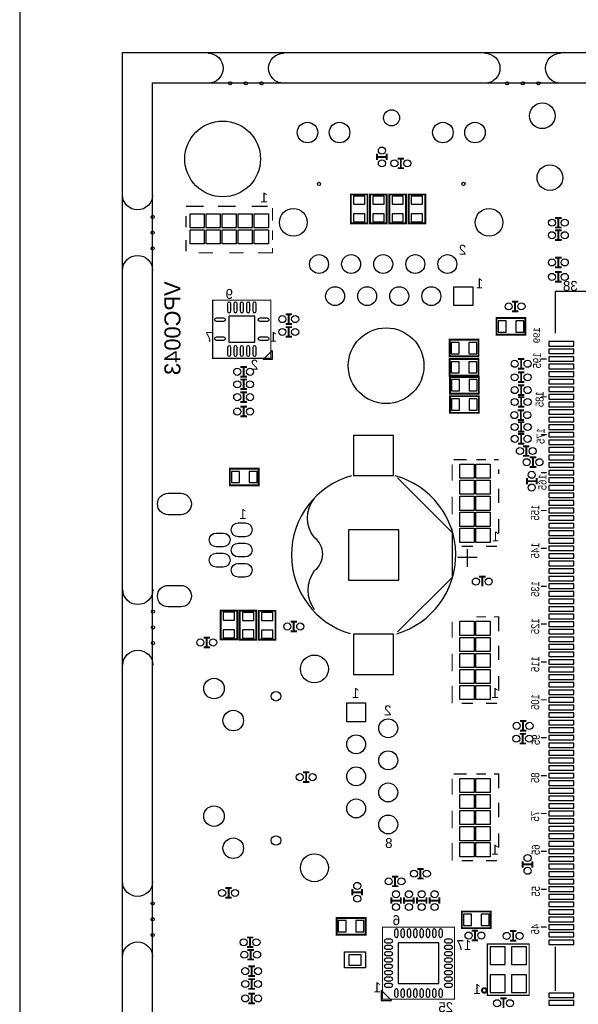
# Model space of a CAD drawing. Extents: x -11 to 131, y -42 to 220.
# Tile 4 of 8: x -11 to 34, y 32 to 110. Entities that reach past the tile are written whole.
import ezdxf
from ezdxf.enums import TextEntityAlignment as Align

# ---------------------------------------------------------------- set-up
doc = ezdxf.new("R2010")
doc.units = 0
for name, color, linetype in [('BOARD_GEOMETR_SILKSCREEN_BOTTO', 3, 'CONTINUOUS'), ('BOARD_GEOMETRY_OUTLINE', 4, 'CONTINUOUS'), ('PACKAGE_GEOMET_SILKSCREEN_BOTT', 5, 'CONTINUOUS'), ('PIN_BOTTOM', 6, 'CONTINUOUS')]:
    doc.layers.add(name, color=color, linetype=linetype)

msp = doc.modelspace()

# ---------------------------------------------------------------- linework, layer by layer
at = {"layer": 'BOARD_GEOMETR_SILKSCREEN_BOTTO', "const_width": 0.1016}
for points in [[(2.642108, 95.225108), (4.039108, 95.225108)], [(5.182108, 95.225108), (6.579108, 95.225108)], [(7.849108, 95.225108), (9.119108, 95.225108)], [(9.500108, 95.098108), (9.500108, 94.082108)], [(2.642108, 94.463108), (2.642108, 93.574108)], [(9.500108, 93.320108), (9.500108, 92.558108)], [(2.642108, 92.558108), (2.642108, 91.669108)], [(3.658108, 91.542108), (4.801108, 91.542108)], [(6.071108, 91.542108), (7.214108, 91.542108)], [(8.357108, 91.542108), (9.500108, 91.542108), (9.500108, 91.923108)], [(23.851108, 75.159108), (24.867108, 75.159108)], [(25.629108, 75.159108), (26.391108, 75.159108)], [(27.407108, 75.159108), (27.026108, 75.159108)], [(23.724108, 73.508108), (23.724108, 74.778108)], [(27.407108, 74.016108), (27.407108, 74.3966)], [(27.407108, 71.730108), (27.407108, 72.873108)], [(23.724108, 70.841108), (23.724108, 72.238108)], [(27.407108, 69.317108), (27.407108, 70.460108)], [(23.724108, 68.301108), (23.724108, 69.698108)], [(24.486108, 68.301108), (25.375108, 68.301108)], [(26.391108, 68.301108), (27.280108, 68.301108)], [(25.629108, 62.713108), (26.391108, 62.713108)], [(27.407108, 61.570108), (27.407108, 62.713108), (27.026108, 62.713108)], [(23.724108, 61.062108), (23.724108, 62.332108)], [(27.407108, 59.284108), (27.407108, 60.427108)], [(23.724108, 58.395108), (23.724108, 59.792108)], [(27.407108, 56.871108), (27.407108, 58.014108)], [(23.724108, 55.855108), (23.724108, 57.252108)], [(24.486108, 55.855108), (25.375108, 55.855108)], [(26.391108, 55.855108), (27.280108, 55.855108)], [(23.724108, 48.616108), (23.724108, 49.886108)], [(23.851108, 50.267108), (24.867108, 50.267108)], [(25.629108, 50.267108), (26.391108, 50.267108)], [(27.407108, 49.124108), (27.407108, 50.267108), (27.026108, 50.267108)], [(27.407108, 46.838108), (27.407108, 47.981108)], [(23.724108, 45.949108), (23.724108, 47.346108)], [(27.407108, 44.425108), (27.407108, 45.568108)], [(23.724108, 43.409108), (23.724108, 44.806108)], [(24.486108, 43.409108), (25.375108, 43.409108)], [(26.391108, 43.409108), (27.280108, 43.409108)]]:
    msp.add_lwpolyline(points, dxfattribs=at)
at = {"layer": 'BOARD_GEOMETRY_OUTLINE'}
for points in [[(5.9944, 112.754664), (-2.3876, 112.754664), (-2.3876, 220.1418), (-10.5156, 220.1418), (-10.5156, 0.1778), (-2.37998, 0.1778), (-2.37998, 107.4166), (122.428, 107.4166), (122.387614, -0.0254), (130.515614, -0.0254), (130.515614, 220.160088), (122.387614, 220.160088), (122.428, 112.754664)], [(0, 0), (0, 105.000044), (120.000014, 105.000044), (120.000014, 0)]]:
    msp.add_lwpolyline(points, close=True, dxfattribs=at)
for points in [[(4.3942, 107.35818, -1), (4.3942, 104.97058)], [(10.3886, 104.97058, -1), (10.3886, 107.35818)], [(26.3144, 107.35818, -1), (26.3144, 104.97058)], [(32.3088, 104.97058, -1), (32.3088, 107.35818)], [(0.00762, 96.139, -1), (-2.37998, 96.139)], [(-2.37998, 90.1446, -1), (0.00762, 90.1446)], [(0.03302, 64.8716, -1), (-2.35458, 64.8716)], [(-2.35458, 58.8772, -1), (0.03302, 58.8772)], [(0.00762, 41.7576, -1), (-2.37998, 41.7576)], [(-2.37998, 35.7632, -1), (0.00762, 35.7632)]]:
    msp.add_lwpolyline(points, format="xyb", dxfattribs=at)
at = {"layer": 'PACKAGE_GEOMET_SILKSCREEN_BOTT'}
for points, const_width in [([(17.78, 98.8822), (17.78, 99.3902)], 0.1524), ([(18.542, 99.1362), (17.78, 99.1362)], 0.1524), ([(18.542, 98.8822), (18.542, 99.3902)], 0.1524), ([(19.4056, 99.0092), (19.9136, 99.0092)], 0.1524), ([(19.6596, 98.2472), (19.6596, 99.0092)], 0.1524), ([(19.4056, 98.2472), (19.9136, 98.2472)], 0.1524), ([(32.385, 94.3102), (31.877, 94.3102)], 0.1524), ([(32.131, 94.3102), (32.131, 93.5482)], 0.1524), ([(32.385, 93.5482), (31.877, 93.5482)], 0.1524), ([(31.877, 93.3196), (32.385, 93.3196)], 0.1524), ([(32.131, 92.5576), (32.131, 93.3196)], 0.1524), ([(31.877, 92.5576), (32.385, 92.5576)], 0.1524), ([(32.384492, 91.161108), (31.876492, 91.161108)], 0.1524), ([(32.384492, 90.399108), (31.876492, 90.399108)], 0.1524), ([(32.130492, 91.161108), (32.130492, 90.399108)], 0.1524), ([(32.384492, 90.018108), (31.876492, 90.018108)], 0.1524), ([(32.130492, 90.018108), (32.130492, 89.256108)], 0.1524), ([(32.384492, 89.256108), (31.876492, 89.256108)], 0.1524), ([(9.36879, 86.393782), (9.36879, 83.19389), (4.76885, 83.19389), (4.76885, 87.79383), (9.36879, 87.79383), (9.36879, 86.243922)], 0.100076), ([(28.956, 87.6808), (28.448, 87.6808)], 0.1524), ([(28.702, 87.6808), (28.702, 86.9188)], 0.1524), ([(11.039348, 86.672928), (10.531348, 86.672928)], 0.1524), ([(10.785348, 86.672928), (10.785348, 85.910928)], 0.1524), ([(28.956, 86.9188), (28.448, 86.9188)], 0.1524), ([(11.039348, 85.910928), (10.531348, 85.910928)], 0.1524), ([(11.039348, 85.656928), (10.531348, 85.656928)], 0.1524), ([(10.785348, 85.656928), (10.785348, 84.894928)], 0.1524), ([(11.039348, 84.894928), (10.531348, 84.894928)], 0.1524), ([(28.9306, 83.1342), (29.4386, 83.1342)], 0.1524), ([(29.1846, 82.3722), (29.1846, 83.1342)], 0.1524), ([(30.76448, 83.135216), (31.214568, 83.135216)], 0.100076), ([(7.4676, 82.4992), (6.9596, 82.4992)], 0.1524), ([(7.2136, 82.4992), (7.2136, 81.7372)], 0.1524), ([(28.9306, 82.3722), (29.4386, 82.3722)], 0.1524), ([(28.9306, 82.0674), (29.4386, 82.0674)], 0.1524), ([(29.1846, 81.3054), (29.1846, 82.0674)], 0.1524), ([(7.4676, 81.7372), (6.9596, 81.7372)], 0.1524), ([(7.468108, 81.509108), (6.960108, 81.509108)], 0.1524), ([(7.214108, 81.509108), (7.214108, 80.747108)], 0.1524), ([(28.9306, 81.3054), (29.4386, 81.3054)], 0.1524), ([(28.9306, 81.0514), (29.4386, 81.0514)], 0.1524), ([(29.1846, 80.2894), (29.1846, 81.0514)], 0.1524), ([(7.468108, 80.747108), (6.960108, 80.747108)], 0.1524), ([(7.468108, 80.493108), (6.960108, 80.493108)], 0.1524), ([(7.214108, 80.493108), (7.214108, 79.731108)], 0.1524), ([(28.9306, 80.2894), (29.4386, 80.2894)], 0.1524), ([(7.468108, 79.731108), (6.960108, 79.731108)], 0.1524), ([(28.9306, 80.1116), (29.4386, 80.1116)], 0.1524), ([(29.1846, 79.3496), (29.1846, 80.1116)], 0.1524), ([(30.76448, 80.135222), (31.214568, 80.135222)], 0.100076), ([(7.468108, 79.350108), (6.960108, 79.350108)], 0.1524), ([(7.214108, 79.350108), (7.214108, 78.588108)], 0.1524), ([(28.9052, 79.0702), (29.4132, 79.0702)], 0.1524), ([(28.9306, 79.3496), (29.4386, 79.3496)], 0.1524), ([(29.1592, 78.3082), (29.1592, 79.0702)], 0.1524), ([(7.468108, 78.588108), (6.960108, 78.588108)], 0.1524), ([(28.9052, 78.3082), (29.4132, 78.3082)], 0.1524), ([(28.9306, 78.1304), (29.4386, 78.1304)], 0.1524), ([(29.1846, 77.3684), (29.1846, 78.1304)], 0.1524), ([(28.9306, 77.3684), (29.4386, 77.3684)], 0.1524), ([(28.931108, 77.191108), (29.439108, 77.191108)], 0.1524), ([(29.185108, 76.429108), (29.185108, 77.191108)], 0.1524), ([(28.931108, 76.429108), (29.439108, 76.429108)], 0.1524), ([(30.76448, 77.135228), (31.214568, 77.135228)], 0.100076), ([(29.337, 76.2254), (29.845, 76.2254)], 0.1524), ([(29.591, 75.4634), (29.591, 76.2254)], 0.1524), ([(29.337, 75.4634), (29.845, 75.4634)], 0.1524), ([(29.8704, 75.3364), (30.3784, 75.3364)], 0.1524), ([(30.1244, 74.5744), (30.1244, 75.3364)], 0.1524), ([(29.8704, 74.5744), (30.3784, 74.5744)], 0.1524), ([(30.76448, 74.135234), (31.214568, 74.135234)], 0.100076), ([(29.6418, 73.2028), (29.6418, 73.7108)], 0.1524), ([(30.4038, 73.4568), (29.6418, 73.4568)], 0.1524), ([(30.4038, 73.2028), (30.4038, 73.7108)], 0.1524), ([(30.76448, 71.13524), (31.214568, 71.13524)], 0.100076), ([(30.76448, 68.135246), (31.214568, 68.135246)], 0.100076), ([(26.3652, 65.8876), (25.8572, 65.8876)], 0.1524), ([(26.1112, 65.8876), (26.1112, 65.1256)], 0.1524), ([(30.76448, 65.135252), (31.214568, 65.135252)], 0.100076), ([(10.92962, 62.32652), (11.43762, 62.32652)], 0.1524), ([(11.18362, 61.56452), (11.18362, 62.32652)], 0.1524), ([(10.92962, 61.56452), (11.43762, 61.56452)], 0.1524), ([(30.76448, 62.135258), (31.214568, 62.135258)], 0.100076), ([(4.5466, 61.0616), (4.0386, 61.0616)], 0.1524), ([(4.2926, 61.0616), (4.2926, 60.2996)], 0.1524), ([(4.5466, 60.2996), (4.0386, 60.2996)], 0.1524), ([(30.76448, 59.135264), (31.214568, 59.135264)], 0.100076), ([(30.76448, 56.13527), (31.214568, 56.13527)], 0.100076), ([(29.083, 54.4576), (29.591, 54.4576)], 0.1524), ([(29.337, 53.6956), (29.337, 54.4576)], 0.1524), ([(29.058108, 53.442108), (29.566108, 53.442108)], 0.1524), ([(29.083, 53.6956), (29.591, 53.6956)], 0.1524), ([(29.312108, 52.680108), (29.312108, 53.442108)], 0.1524), ([(30.76448, 53.135276), (31.214568, 53.135276)], 0.100076), ([(29.058108, 52.680108), (29.566108, 52.680108)], 0.1524), ([(11.9126, 50.3936), (12.4206, 50.3936)], 0.1524), ([(12.1666, 49.6316), (12.1666, 50.3936)], 0.1524), ([(30.76448, 50.135282), (31.214568, 50.135282)], 0.100076), ([(11.9126, 49.6316), (12.4206, 49.6316)], 0.1524), ([(30.76448, 47.135288), (31.214568, 47.135288)], 0.100076), ([(30.76448, 44.13504), (31.214568, 44.13504)], 0.100076), ([(29.3116, 42.8498), (29.3116, 43.3578)], 0.1524), ([(30.0736, 43.1038), (29.3116, 43.1038)], 0.1524), ([(30.0736, 42.8498), (30.0736, 43.3578)], 0.1524), ([(19.4564, 42.1386), (18.9484, 42.1386)], 0.1524), ([(19.2024, 42.1386), (19.2024, 41.3766)], 0.1524), ([(21.463, 42.7482), (20.955, 42.7482)], 0.1524), ([(21.209, 42.7482), (21.209, 41.9862)], 0.1524), ([(19.4564, 41.3766), (18.9484, 41.3766)], 0.1524), ([(21.463, 41.9862), (20.955, 41.9862)], 0.1524), ([(6.2738, 41.2242), (5.7658, 41.2242)], 0.1524), ([(6.0198, 41.2242), (6.0198, 40.4622)], 0.1524), ([(15.8242, 41.148), (15.8242, 40.64)], 0.1524), ([(15.8242, 40.894), (16.5862, 40.894)], 0.1524), ([(16.5862, 41.148), (16.5862, 40.64)], 0.1524), ([(18.898108, 40.488108), (18.898108, 39.980108)], 0.1524), ([(19.660108, 40.488108), (19.660108, 39.980108)], 0.1524), ([(19.914108, 40.488108), (19.914108, 39.980108)], 0.1524), ([(20.676108, 40.488108), (20.676108, 39.980108)], 0.1524), ([(20.930108, 40.488108), (20.930108, 39.980108)], 0.1524), ([(21.692108, 40.488108), (21.692108, 39.980108)], 0.1524), ([(21.946108, 40.488108), (21.946108, 39.980108)], 0.1524), ([(22.708108, 40.488108), (22.708108, 39.980108)], 0.1524), ([(30.76448, 41.135046), (31.214568, 41.135046)], 0.100076), ([(6.2738, 40.4622), (5.7658, 40.4622)], 0.1524), ([(18.898108, 40.234108), (19.660108, 40.234108)], 0.1524), ([(19.914108, 40.234108), (20.676108, 40.234108)], 0.1524), ([(20.930108, 40.234108), (21.692108, 40.234108)], 0.1524), ([(21.946108, 40.234108), (22.708108, 40.234108)], 0.1524), ([(20.257008, 32.431228), (23.906988, 32.431228), (23.906988, 38.131242), (18.206974, 38.131242), (18.206974, 32.431228), (20.657058, 32.431228)], 0.100076), ([(25.273, 37.846), (25.781, 37.846)], 0.1524), ([(25.527, 37.084), (25.527, 37.846)], 0.1524), ([(28.804108, 37.821108), (28.296108, 37.821108)], 0.1524), ([(28.550108, 37.821108), (28.550108, 37.059108)], 0.1524), ([(30.76448, 38.135052), (31.214568, 38.135052)], 0.100076), ([(7.976108, 37.313108), (7.468108, 37.313108)], 0.1524), ([(7.722108, 37.313108), (7.722108, 36.551108)], 0.1524), ([(25.273, 37.084), (25.781, 37.084)], 0.1524), ([(29.820108, 33.376108), (29.820108, 36.805108), (26.518108, 36.805108), (26.518108, 32.741108), (29.820108, 32.741108), (29.820108, 33.630108)], 0.1016), ([(28.804108, 37.059108), (28.296108, 37.059108)], 0.1524), ([(7.976108, 36.551108), (7.468108, 36.551108)], 0.1524), ([(7.519416, 36.330382), (8.027416, 36.330382)], 0.1524), ([(7.773416, 35.568382), (7.773416, 36.330382)], 0.1524), ([(7.519416, 35.568382), (8.027416, 35.568382)], 0.1524), ([(7.595108, 35.027108), (8.103108, 35.027108)], 0.1524), ([(7.849108, 34.265108), (7.849108, 35.027108)], 0.1524), ([(7.595108, 34.265108), (8.103108, 34.265108)], 0.1524), ([(8.103108, 34.011108), (7.595108, 34.011108)], 0.1524), ([(7.849108, 34.011108), (7.849108, 33.249108)], 0.1524), ([(8.103108, 33.249108), (7.595108, 33.249108)], 0.1524), ([(8.103108, 32.868108), (7.595108, 32.868108)], 0.1524), ([(7.849108, 32.868108), (7.849108, 32.106108)], 0.1524), ([(8.103108, 32.106108), (7.595108, 32.106108)], 0.1524), ([(27.534108, 32.487108), (28.042108, 32.487108)], 0.1524), ([(27.788108, 31.725108), (27.788108, 32.487108)], 0.1524)]:
    msp.add_lwpolyline(points, dxfattribs=dict(at, const_width=const_width))
at = {"layer": 'PACKAGE_GEOMET_SILKSCREEN_BOTT', "const_width": 0.1524}
for points in [[(15.697708, 96.164908), (15.697708, 93.878908), (17.018508, 93.878908), (17.018508, 96.164908)], [(17.221708, 96.164908), (17.221708, 93.878908), (18.542508, 93.878908), (18.542508, 96.164908)], [(18.745708, 96.164908), (18.745708, 93.878908), (20.066508, 93.878908), (20.066508, 96.164908)], [(20.269708, 96.164908), (20.269708, 93.878908), (21.590508, 93.878908), (21.590508, 96.164908)], [(29.517848, 86.375748), (27.231848, 86.375748), (27.231848, 85.054948), (29.517848, 85.054948)], [(23.519892, 83.337908), (25.805892, 83.337908), (25.805892, 84.658708), (23.519892, 84.658708)], [(23.519892, 81.813908), (25.805892, 81.813908), (25.805892, 83.134708), (23.519892, 83.134708)], [(23.545292, 80.391508), (25.831292, 80.391508), (25.831292, 81.712308), (23.545292, 81.712308)], [(23.545292, 78.867508), (25.831292, 78.867508), (25.831292, 80.188308), (23.545292, 80.188308)], [(8.4074, 74.4474), (6.1214, 74.4474), (6.1214, 73.1266), (8.4074, 73.1266)], [(6.71068, 60.9219), (6.71068, 63.2079), (5.38988, 63.2079), (5.38988, 60.9219)], [(6.90626, 63.19266), (6.90626, 60.90666), (8.22706, 60.90666), (8.22706, 63.19266)], [(9.73582, 60.89904), (9.73582, 63.18504), (8.41502, 63.18504), (8.41502, 60.89904)], [(26.772108, 39.370508), (24.486108, 39.370508), (24.486108, 38.049708), (26.772108, 38.049708)], [(16.866108, 38.862508), (14.580108, 38.862508), (14.580108, 37.541708), (16.866108, 37.541708)]]:
    msp.add_lwpolyline(points, close=True, dxfattribs=at)
at = {"layer": 'PACKAGE_GEOMET_SILKSCREEN_BOTT'}
for points in [[(57.064402, 85.18525), (57.064402, 88.485218), (31.864554, 88.485218), (31.864554, 85.18525)], [(19.4056, 73.7108), (23.7236, 69.3928), (23.7236, 65.8368), (19.4056, 61.5188)], [(24.9428, 66.675), (24.9428, 68.072)], [(24.1808, 67.437), (25.7048, 67.437)], [(31.864554, 36.585144), (31.864554, 33.085024)]]:
    msp.add_lwpolyline(points, dxfattribs=at)
for points in [[(9.468866, 83.793838), (9.468866, 83.093814), (8.768842, 83.093814)], [(16.866108, 34.900108), (15.189708, 34.900108), (15.189708, 36.170108), (16.866108, 36.170108)], [(18.107152, 33.131252), (18.107152, 32.331152), (18.906998, 32.331152)]]:
    msp.add_lwpolyline(points, close=True, dxfattribs=at)
for points in [[(15.765272, 73.881488, 0.337137), (10.9982, 67.6148)], [(19.337782, 61.377322, 0.755608), (19.2151, 73.887076)], [(12.8016, 69.0118, -0.3554), (12.8016, 72.0598)], [(12.8016, 69.0118, -0.484221), (12.8016, 66.3448)], [(10.9982, 67.6148, 0.331682), (15.642844, 61.383418)], [(12.8016, 66.3448, 0.333333), (12.8016, 63.2968)]]:
    msp.add_lwpolyline(points, format="xyb", dxfattribs=at)
at = {"layer": 'PACKAGE_GEOMET_SILKSCREEN_BOTT', "const_width": 0.1524}
msp.add_lwpolyline([(26.443686, 33.122108, 1), (26.08453, 33.122108, 1)], format="xyb", close=True, dxfattribs=at)
at = {"layer": 'PIN_BOTTOM'}
for points in [[(16.802608, 96.037908), (15.913608, 96.037908), (15.913608, 95.402908), (16.802608, 95.402908)], [(18.326608, 96.037908), (17.437608, 96.037908), (17.437608, 95.402908), (18.326608, 95.402908)], [(19.850608, 96.037908), (18.961608, 96.037908), (18.961608, 95.402908), (19.850608, 95.402908)], [(21.374608, 96.037908), (20.485608, 96.037908), (20.485608, 95.402908), (21.374608, 95.402908)], [(4.089908, 94.640908), (4.089908, 93.523308), (2.972308, 93.523308), (2.972308, 94.640908)], [(5.359908, 94.640908), (5.359908, 93.523308), (4.242308, 93.523308), (4.242308, 94.640908)], [(6.629908, 94.640908), (6.629908, 93.523308), (5.512308, 93.523308), (5.512308, 94.640908)], [(7.899908, 94.640908), (7.899908, 93.523308), (6.782308, 93.523308), (6.782308, 94.640908)], [(9.169908, 94.640908), (9.169908, 93.523308), (8.052308, 93.523308), (8.052308, 94.640908)], [(16.802608, 94.640908), (15.913608, 94.640908), (15.913608, 94.005908), (16.802608, 94.005908)], [(18.326608, 94.640908), (17.437608, 94.640908), (17.437608, 94.005908), (18.326608, 94.005908)], [(19.850608, 94.640908), (18.961608, 94.640908), (18.961608, 94.005908), (19.850608, 94.005908)], [(21.374608, 94.640908), (20.485608, 94.640908), (20.485608, 94.005908), (21.374608, 94.005908)], [(4.089908, 93.370908), (4.089908, 92.253308), (2.972308, 92.253308), (2.972308, 93.370908)], [(5.359908, 93.370908), (5.359908, 92.253308), (4.242308, 92.253308), (4.242308, 93.370908)], [(6.629908, 93.370908), (6.629908, 92.253308), (5.512308, 92.253308), (5.512308, 93.370908)], [(7.899908, 93.370908), (7.899908, 92.253308), (6.782308, 92.253308), (6.782308, 93.370908)], [(9.169908, 93.370908), (9.169908, 92.253308), (8.052308, 92.253308), (8.052308, 93.370908)], [(25.362408, 88.862408), (25.362408, 87.363808), (23.863808, 87.363808), (23.863808, 88.862408)], [(8.09752, 84.46516), (8.09752, 86.52256), (6.04012, 86.52256), (6.04012, 84.46516)], [(27.993848, 85.270848), (27.993848, 86.159848), (27.358848, 86.159848), (27.358848, 85.270848)], [(29.390848, 85.270848), (29.390848, 86.159848), (28.755848, 86.159848), (28.755848, 85.270848)], [(23.646892, 84.442808), (23.646892, 83.553808), (24.281892, 83.553808), (24.281892, 84.442808)], [(25.043892, 84.442808), (25.043892, 83.553808), (25.678892, 83.553808), (25.678892, 84.442808)], [(33.355026, 84.512912), (31.373826, 84.512912), (31.373826, 84.157312), (33.355026, 84.157312)], [(33.355026, 83.912964), (31.373826, 83.912964), (31.373826, 83.557364), (33.355026, 83.557364)], [(23.646892, 82.918808), (23.646892, 82.029808), (24.281892, 82.029808), (24.281892, 82.918808)], [(25.043892, 82.918808), (25.043892, 82.029808), (25.678892, 82.029808), (25.678892, 82.918808)], [(33.355026, 83.313016), (31.373826, 83.313016), (31.373826, 82.957416), (33.355026, 82.957416)], [(33.355026, 82.713068), (31.373826, 82.713068), (31.373826, 82.357468), (33.355026, 82.357468)], [(33.355026, 82.112866), (31.373826, 82.112866), (31.373826, 81.757266), (33.355026, 81.757266)], [(23.672292, 81.496408), (23.672292, 80.607408), (24.307292, 80.607408), (24.307292, 81.496408)], [(25.069292, 81.496408), (25.069292, 80.607408), (25.704292, 80.607408), (25.704292, 81.496408)], [(33.355026, 81.512918), (31.373826, 81.512918), (31.373826, 81.157318), (33.355026, 81.157318)], [(33.355026, 80.91297), (31.373826, 80.91297), (31.373826, 80.55737), (33.355026, 80.55737)], [(23.672292, 79.972408), (23.672292, 79.083408), (24.307292, 79.083408), (24.307292, 79.972408)], [(25.069292, 79.972408), (25.069292, 79.083408), (25.704292, 79.083408), (25.704292, 79.972408)], [(33.355026, 80.313022), (31.373826, 80.313022), (31.373826, 79.957422), (33.355026, 79.957422)], [(33.355026, 79.713074), (31.373826, 79.713074), (31.373826, 79.357474), (33.355026, 79.357474)], [(33.355026, 79.112872), (31.373826, 79.112872), (31.373826, 78.757272), (33.355026, 78.757272)], [(33.355026, 78.512924), (31.373826, 78.512924), (31.373826, 78.157324), (33.355026, 78.157324)], [(33.355026, 77.912976), (31.373826, 77.912976), (31.373826, 77.557376), (33.355026, 77.557376)], [(33.355026, 77.313028), (31.373826, 77.313028), (31.373826, 76.957428), (33.355026, 76.957428)], [(19.0881, 77.0763), (15.9131, 77.0763), (15.9131, 73.9013), (19.0881, 73.9013)], [(33.355026, 76.71308), (31.373826, 76.71308), (31.373826, 76.35748), (33.355026, 76.35748)], [(33.355026, 76.112878), (31.373826, 76.112878), (31.373826, 75.757278), (33.355026, 75.757278)], [(33.355026, 75.51293), (31.373826, 75.51293), (31.373826, 75.15733), (33.355026, 75.15733)], [(33.355026, 74.912982), (31.373826, 74.912982), (31.373826, 74.557382), (33.355026, 74.557382)], [(6.8834, 73.3425), (6.8834, 74.2315), (6.2484, 74.2315), (6.2484, 73.3425)], [(8.2804, 73.3425), (8.2804, 74.2315), (7.6454, 74.2315), (7.6454, 73.3425)], [(25.456388, 73.684384), (24.338788, 73.684384), (24.338788, 74.801984), (25.456388, 74.801984)], [(26.726388, 73.684384), (25.608788, 73.684384), (25.608788, 74.801984), (26.726388, 74.801984)], [(33.355026, 74.313034), (31.373826, 74.313034), (31.373826, 73.957434), (33.355026, 73.957434)], [(25.456388, 72.414384), (24.338788, 72.414384), (24.338788, 73.531984), (25.456388, 73.531984)], [(26.726388, 72.414384), (25.608788, 72.414384), (25.608788, 73.531984), (26.726388, 73.531984)], [(33.355026, 73.713086), (31.373826, 73.713086), (31.373826, 73.357486), (33.355026, 73.357486)], [(33.355026, 73.112884), (31.373826, 73.112884), (31.373826, 72.757284), (33.355026, 72.757284)], [(25.456388, 71.144384), (24.338788, 71.144384), (24.338788, 72.261984), (25.456388, 72.261984)], [(26.726388, 71.144384), (25.608788, 71.144384), (25.608788, 72.261984), (26.726388, 72.261984)], [(33.355026, 72.512936), (31.373826, 72.512936), (31.373826, 72.157336), (33.355026, 72.157336)], [(33.355026, 71.912988), (31.373826, 71.912988), (31.373826, 71.557388), (33.355026, 71.557388)], [(25.456388, 69.874384), (24.338788, 69.874384), (24.338788, 70.991984), (25.456388, 70.991984)], [(26.726388, 69.874384), (25.608788, 69.874384), (25.608788, 70.991984), (26.726388, 70.991984)], [(33.355026, 71.31304), (31.373826, 71.31304), (31.373826, 70.95744), (33.355026, 70.95744)], [(33.355026, 70.713092), (31.373826, 70.713092), (31.373826, 70.357492), (33.355026, 70.357492)], [(19.4945, 69.6087), (15.5067, 69.6087), (15.5067, 65.6209), (19.4945, 65.6209)], [(25.456388, 68.604384), (24.338788, 68.604384), (24.338788, 69.721984), (25.456388, 69.721984)], [(26.726388, 68.604384), (25.608788, 68.604384), (25.608788, 69.721984), (26.726388, 69.721984)], [(33.355026, 70.11289), (31.373826, 70.11289), (31.373826, 69.75729), (33.355026, 69.75729)], [(33.355026, 69.512942), (31.373826, 69.512942), (31.373826, 69.157342), (33.355026, 69.157342)], [(33.355026, 68.912994), (31.373826, 68.912994), (31.373826, 68.557394), (33.355026, 68.557394)], [(33.355026, 68.313046), (31.373826, 68.313046), (31.373826, 67.957446), (33.355026, 67.957446)], [(33.355026, 67.713098), (31.373826, 67.713098), (31.373826, 67.357498), (33.355026, 67.357498)], [(33.355026, 67.112896), (31.373826, 67.112896), (31.373826, 66.757296), (33.355026, 66.757296)], [(33.355026, 66.512948), (31.373826, 66.512948), (31.373826, 66.157348), (33.355026, 66.157348)], [(33.355026, 65.913), (31.373826, 65.913), (31.373826, 65.5574), (33.355026, 65.5574)], [(33.355026, 65.313052), (31.373826, 65.313052), (31.373826, 64.957452), (33.355026, 64.957452)], [(33.355026, 64.71285), (31.373826, 64.71285), (31.373826, 64.35725), (33.355026, 64.35725)], [(33.355026, 64.112902), (31.373826, 64.112902), (31.373826, 63.757302), (33.355026, 63.757302)], [(33.355026, 63.512954), (31.373826, 63.512954), (31.373826, 63.157354), (33.355026, 63.157354)], [(5.60578, 62.4459), (6.49478, 62.4459), (6.49478, 63.0809), (5.60578, 63.0809)], [(8.01116, 63.06566), (7.12216, 63.06566), (7.12216, 62.43066), (8.01116, 62.43066)], [(8.63092, 62.42304), (9.51992, 62.42304), (9.51992, 63.05804), (8.63092, 63.05804)], [(33.355026, 62.913006), (31.373826, 62.913006), (31.373826, 62.557406), (33.355026, 62.557406)], [(5.60578, 61.0489), (6.49478, 61.0489), (6.49478, 61.6839), (5.60578, 61.6839)], [(8.01116, 61.66866), (7.12216, 61.66866), (7.12216, 61.03366), (8.01116, 61.03366)], [(8.63092, 61.02604), (9.51992, 61.02604), (9.51992, 61.66104), (8.63092, 61.66104)], [(25.456388, 61.238384), (24.338788, 61.238384), (24.338788, 62.355984), (25.456388, 62.355984)], [(26.726388, 61.238384), (25.608788, 61.238384), (25.608788, 62.355984), (26.726388, 62.355984)], [(33.355026, 62.313058), (31.373826, 62.313058), (31.373826, 61.957458), (33.355026, 61.957458)], [(33.355026, 61.712856), (31.373826, 61.712856), (31.373826, 61.357256), (33.355026, 61.357256)], [(19.0881, 61.3283), (15.9131, 61.3283), (15.9131, 58.1533), (19.0881, 58.1533)], [(25.456388, 59.968384), (24.338788, 59.968384), (24.338788, 61.085984), (25.456388, 61.085984)], [(26.726388, 59.968384), (25.608788, 59.968384), (25.608788, 61.085984), (26.726388, 61.085984)], [(33.355026, 61.112908), (31.373826, 61.112908), (31.373826, 60.757308), (33.355026, 60.757308)], [(33.355026, 60.51296), (31.373826, 60.51296), (31.373826, 60.15736), (33.355026, 60.15736)], [(25.456388, 58.698384), (24.338788, 58.698384), (24.338788, 59.815984), (25.456388, 59.815984)], [(26.726388, 58.698384), (25.608788, 58.698384), (25.608788, 59.815984), (26.726388, 59.815984)], [(33.355026, 59.913012), (31.373826, 59.913012), (31.373826, 59.557412), (33.355026, 59.557412)], [(33.355026, 59.313064), (31.373826, 59.313064), (31.373826, 58.957464), (33.355026, 58.957464)], [(25.456388, 57.428384), (24.338788, 57.428384), (24.338788, 58.545984), (25.456388, 58.545984)], [(26.726388, 57.428384), (25.608788, 57.428384), (25.608788, 58.545984), (26.726388, 58.545984)], [(33.355026, 58.712862), (31.373826, 58.712862), (31.373826, 58.357262), (33.355026, 58.357262)], [(33.355026, 58.112914), (31.373826, 58.112914), (31.373826, 57.757314), (33.355026, 57.757314)], [(25.456388, 56.158384), (24.338788, 56.158384), (24.338788, 57.275984), (25.456388, 57.275984)], [(26.726388, 56.158384), (25.608788, 56.158384), (25.608788, 57.275984), (26.726388, 57.275984)], [(33.355026, 57.512966), (31.373826, 57.512966), (31.373826, 57.157366), (33.355026, 57.157366)], [(33.355026, 56.913018), (31.373826, 56.913018), (31.373826, 56.557418), (33.355026, 56.557418)], [(33.355026, 56.31307), (31.373826, 56.31307), (31.373826, 55.95747), (33.355026, 55.95747)], [(16.869918, 54.405276), (15.371318, 54.405276), (15.371318, 55.903876), (16.869918, 55.903876)], [(33.355026, 55.712868), (31.373826, 55.712868), (31.373826, 55.357268), (33.355026, 55.357268)], [(33.355026, 55.11292), (31.373826, 55.11292), (31.373826, 54.75732), (33.355026, 54.75732)], [(33.355026, 54.512972), (31.373826, 54.512972), (31.373826, 54.157372), (33.355026, 54.157372)], [(33.355026, 53.913024), (31.373826, 53.913024), (31.373826, 53.557424), (33.355026, 53.557424)], [(33.355026, 53.313076), (31.373826, 53.313076), (31.373826, 52.957476), (33.355026, 52.957476)], [(33.355026, 52.712874), (31.373826, 52.712874), (31.373826, 52.357274), (33.355026, 52.357274)], [(33.355026, 52.112926), (31.373826, 52.112926), (31.373826, 51.757326), (33.355026, 51.757326)], [(33.355026, 51.512978), (31.373826, 51.512978), (31.373826, 51.157378), (33.355026, 51.157378)], [(33.355026, 50.91303), (31.373826, 50.91303), (31.373826, 50.55743), (33.355026, 50.55743)], [(33.355026, 50.312828), (31.373826, 50.312828), (31.373826, 49.957228), (33.355026, 49.957228)], [(25.456388, 48.792384), (24.338788, 48.792384), (24.338788, 49.909984), (25.456388, 49.909984)], [(26.726388, 48.792384), (25.608788, 48.792384), (25.608788, 49.909984), (26.726388, 49.909984)], [(33.355026, 49.71288), (31.373826, 49.71288), (31.373826, 49.35728), (33.355026, 49.35728)], [(25.456388, 47.522384), (24.338788, 47.522384), (24.338788, 48.639984), (25.456388, 48.639984)], [(26.726388, 47.522384), (25.608788, 47.522384), (25.608788, 48.639984), (26.726388, 48.639984)], [(33.355026, 49.112932), (31.373826, 49.112932), (31.373826, 48.757332), (33.355026, 48.757332)], [(33.355026, 48.512984), (31.373826, 48.512984), (31.373826, 48.157384), (33.355026, 48.157384)], [(33.355026, 47.913036), (31.373826, 47.913036), (31.373826, 47.557436), (33.355026, 47.557436)], [(25.456388, 46.252384), (24.338788, 46.252384), (24.338788, 47.369984), (25.456388, 47.369984)], [(26.726388, 46.252384), (25.608788, 46.252384), (25.608788, 47.369984), (26.726388, 47.369984)], [(33.355026, 47.312834), (31.373826, 47.312834), (31.373826, 46.957234), (33.355026, 46.957234)], [(25.456388, 44.982384), (24.338788, 44.982384), (24.338788, 46.099984), (25.456388, 46.099984)], [(26.726388, 44.982384), (25.608788, 44.982384), (25.608788, 46.099984), (26.726388, 46.099984)], [(33.355026, 46.712886), (31.373826, 46.712886), (31.373826, 46.357286), (33.355026, 46.357286)], [(33.355026, 46.112938), (31.373826, 46.112938), (31.373826, 45.757338), (33.355026, 45.757338)], [(33.355026, 45.51299), (31.373826, 45.51299), (31.373826, 45.15739), (33.355026, 45.15739)], [(25.456388, 43.712384), (24.338788, 43.712384), (24.338788, 44.829984), (25.456388, 44.829984)], [(26.726388, 43.712384), (25.608788, 43.712384), (25.608788, 44.829984), (26.726388, 44.829984)], [(33.355026, 44.913042), (31.373826, 44.913042), (31.373826, 44.557442), (33.355026, 44.557442)], [(33.355026, 44.31284), (31.373826, 44.31284), (31.373826, 43.95724), (33.355026, 43.95724)], [(33.355026, 43.712892), (31.373826, 43.712892), (31.373826, 43.357292), (33.355026, 43.357292)], [(33.355026, 43.112944), (31.373826, 43.112944), (31.373826, 42.757344), (33.355026, 42.757344)], [(33.355026, 42.512996), (31.373826, 42.512996), (31.373826, 42.157396), (33.355026, 42.157396)], [(33.355026, 41.913048), (31.373826, 41.913048), (31.373826, 41.557448), (33.355026, 41.557448)], [(33.355026, 41.312846), (31.373826, 41.312846), (31.373826, 40.957246), (33.355026, 40.957246)], [(33.355026, 40.712898), (31.373826, 40.712898), (31.373826, 40.357298), (33.355026, 40.357298)], [(33.355026, 40.11295), (31.373826, 40.11295), (31.373826, 39.75735), (33.355026, 39.75735)], [(25.248108, 38.265608), (25.248108, 39.154608), (24.613108, 39.154608), (24.613108, 38.265608)], [(26.645108, 38.265608), (26.645108, 39.154608), (26.010108, 39.154608), (26.010108, 38.265608)], [(33.355026, 39.513002), (31.373826, 39.513002), (31.373826, 39.157402), (33.355026, 39.157402)], [(15.342108, 37.757608), (15.342108, 38.646608), (14.707108, 38.646608), (14.707108, 37.757608)], [(16.739108, 37.757608), (16.739108, 38.646608), (16.104108, 38.646608), (16.104108, 37.757608)], [(33.355026, 38.913054), (31.373826, 38.913054), (31.373826, 38.557454), (33.355026, 38.557454)], [(33.355026, 38.312852), (31.373826, 38.312852), (31.373826, 37.957252), (33.355026, 37.957252)], [(33.355026, 37.712904), (31.373826, 37.712904), (31.373826, 37.357304), (33.355026, 37.357304)], [(19.456908, 36.881308), (19.456908, 33.680908), (22.657308, 33.680908), (22.657308, 36.881308)], [(33.355026, 37.112956), (31.373826, 37.112956), (31.373826, 36.757356), (33.355026, 36.757356)], [(16.523208, 35.128708), (16.523208, 35.941508), (15.532608, 35.941508), (15.532608, 35.128708)], [(26.721308, 35.179508), (27.915108, 35.179508), (27.915108, 36.576508), (26.721308, 36.576508)], [(28.423108, 35.179508), (29.616908, 35.179508), (29.616908, 36.576508), (28.423108, 36.576508)], [(26.721308, 32.969708), (27.915108, 32.969708), (27.915108, 34.366708), (26.721308, 34.366708)], [(28.423108, 32.969708), (29.616908, 32.969708), (29.616908, 34.366708), (28.423108, 34.366708)], [(33.355026, 32.913066), (31.373826, 32.913066), (31.373826, 32.557466), (33.355026, 32.557466)], [(33.355026, 32.312864), (31.373826, 32.312864), (31.373826, 31.957264), (33.355026, 31.957264)]]:
    msp.add_lwpolyline(points, close=True, dxfattribs=at)
for points in [[(5.929122, 87.498174), (5.929122, 86.939374, 1), (6.208522, 86.939374), (6.208522, 87.498174, 1)], [(6.428994, 87.498174), (6.428994, 86.939374, 1), (6.708394, 86.939374), (6.708394, 87.498174, 1)], [(6.92912, 87.498174), (6.92912, 86.939374, 1), (7.20852, 86.939374), (7.20852, 87.498174, 1)], [(7.429246, 87.498174), (7.429246, 86.939374, 1), (7.708646, 86.939374), (7.708646, 87.498174, 1)], [(7.929118, 87.498174), (7.929118, 86.939374, 1), (8.208518, 86.939374), (8.208518, 87.498174, 1)], [(5.623306, 86.104222), (5.064506, 86.104222, -1), (5.064506, 86.383622), (5.623306, 86.383622, -1)], [(9.073134, 86.104222), (8.514334, 86.104222, -1), (8.514334, 86.383622), (9.073134, 86.383622, -1)], [(5.623306, 84.604098), (5.064506, 84.604098, -1), (5.064506, 84.883498), (5.623306, 84.883498, -1)], [(9.073134, 84.604098), (8.514334, 84.604098, -1), (8.514334, 84.883498), (9.073134, 84.883498, -1)], [(5.929122, 84.048346), (5.929122, 83.489546, 1), (6.208522, 83.489546), (6.208522, 84.048346, 1)], [(6.428994, 84.048346), (6.428994, 83.489546, 1), (6.708394, 83.489546), (6.708394, 84.048346, 1)], [(6.92912, 84.048346), (6.92912, 83.489546, 1), (7.20852, 83.489546), (7.20852, 84.048346, 1)], [(7.429246, 84.048346), (7.429246, 83.489546, 1), (7.708646, 83.489546), (7.708646, 84.048346, 1)], [(7.929118, 84.048346), (7.929118, 83.489546, 1), (8.208518, 83.489546), (8.208518, 84.048346, 1)], [(2.233422, 70.799452), (1.242822, 70.799452, -1), (1.242822, 72.501252), (2.233422, 72.501252, -1)], [(7.342632, 69.054218), (6.783832, 69.054218, -1), (6.783832, 70.146418), (7.342632, 70.146418, -1)], [(5.592572, 68.254372), (5.033772, 68.254372, -1), (5.033772, 69.346572), (5.592572, 69.346572, -1)], [(7.342632, 67.454272), (6.783832, 67.454272, -1), (6.783832, 68.546472), (7.342632, 68.546472, -1)], [(5.592572, 66.654172), (5.033772, 66.654172, -1), (5.033772, 67.746372), (5.592572, 67.746372, -1)], [(7.342632, 65.854326), (6.783832, 65.854326, -1), (6.783832, 66.946526), (7.342632, 66.946526, -1)], [(2.233422, 63.499492), (1.242822, 63.499492, -1), (1.242822, 65.201292), (2.233422, 65.201292, -1)], [(19.446748, 37.465508), (19.446748, 37.846508, 1), (19.167348, 37.846508), (19.167348, 37.465508, 1)], [(19.946874, 37.465508), (19.946874, 37.846508, 1), (19.667474, 37.846508), (19.667474, 37.465508, 1)], [(20.446746, 37.465508), (20.446746, 37.846508, 1), (20.167346, 37.846508), (20.167346, 37.465508, 1)], [(20.946872, 37.465508), (20.946872, 37.846508, 1), (20.667472, 37.846508), (20.667472, 37.465508, 1)], [(21.446744, 37.465508), (21.446744, 37.846508, 1), (21.167344, 37.846508), (21.167344, 37.465508, 1)], [(21.94687, 37.465508), (21.94687, 37.846508, 1), (21.66747, 37.846508), (21.66747, 37.465508, 1)], [(22.446742, 37.465508), (22.446742, 37.846508, 1), (22.167342, 37.846508), (22.167342, 37.465508, 1)], [(22.946868, 37.465508), (22.946868, 37.846508, 1), (22.667468, 37.846508), (22.667468, 37.465508, 1)], [(18.872708, 37.170868), (18.491708, 37.170868, 1), (18.491708, 36.891468), (18.872708, 36.891468, 1)], [(18.872708, 36.670742), (18.491708, 36.670742, 1), (18.491708, 36.391342), (18.872708, 36.391342, 1)], [(23.622508, 37.170868), (23.241508, 37.170868, 1), (23.241508, 36.891468), (23.622508, 36.891468, 1)], [(23.622508, 36.670742), (23.241508, 36.670742, 1), (23.241508, 36.391342), (23.622508, 36.391342, 1)], [(18.872708, 36.17087), (18.491708, 36.17087, 1), (18.491708, 35.89147), (18.872708, 35.89147, 1)], [(23.622508, 36.17087), (23.241508, 36.17087, 1), (23.241508, 35.89147), (23.622508, 35.89147, 1)], [(18.872708, 35.670744), (18.491708, 35.670744, 1), (18.491708, 35.391344), (18.872708, 35.391344, 1)], [(18.872708, 35.170872), (18.491708, 35.170872, 1), (18.491708, 34.891472), (18.872708, 34.891472, 1)], [(23.622508, 35.670744), (23.241508, 35.670744, 1), (23.241508, 35.391344), (23.622508, 35.391344, 1)], [(23.622508, 35.170872), (23.241508, 35.170872, 1), (23.241508, 34.891472), (23.622508, 34.891472, 1)], [(18.872708, 34.670746), (18.491708, 34.670746, 1), (18.491708, 34.391346), (18.872708, 34.391346, 1)], [(23.622508, 34.670746), (23.241508, 34.670746, 1), (23.241508, 34.391346), (23.622508, 34.391346, 1)], [(18.872708, 34.170874), (18.491708, 34.170874, 1), (18.491708, 33.891474), (18.872708, 33.891474, 1)], [(18.872708, 33.670748), (18.491708, 33.670748, 1), (18.491708, 33.391348), (18.872708, 33.391348, 1)], [(23.622508, 34.170874), (23.241508, 34.170874, 1), (23.241508, 33.891474), (23.622508, 33.891474, 1)], [(23.622508, 33.670748), (23.241508, 33.670748, 1), (23.241508, 33.391348), (23.622508, 33.391348, 1)], [(19.446748, 32.715708), (19.446748, 33.096708, 1), (19.167348, 33.096708), (19.167348, 32.715708, 1)], [(19.946874, 32.715708), (19.946874, 33.096708, 1), (19.667474, 33.096708), (19.667474, 32.715708, 1)], [(20.446746, 32.715708), (20.446746, 33.096708, 1), (20.167346, 33.096708), (20.167346, 32.715708, 1)], [(20.946872, 32.715708), (20.946872, 33.096708, 1), (20.667472, 33.096708), (20.667472, 32.715708, 1)], [(21.446744, 32.715708), (21.446744, 33.096708, 1), (21.167344, 33.096708), (21.167344, 32.715708, 1)], [(21.94687, 32.715708), (21.94687, 33.096708, 1), (21.66747, 33.096708), (21.66747, 32.715708, 1)], [(22.446742, 32.715708), (22.446742, 33.096708, 1), (22.167342, 33.096708), (22.167342, 32.715708, 1)], [(22.946868, 32.715708), (22.946868, 33.096708, 1), (22.667468, 33.096708), (22.667468, 32.715708, 1)]]:
    msp.add_lwpolyline(points, format="xyb", close=True, dxfattribs=at)
for centre, radius in [((6.1468, 104.97058), 0.127), ((7.3914, 104.97058), 0.127), ((8.636, 104.97058), 0.127), ((28.067, 104.97058), 0.127), ((29.3116, 104.97058), 0.127), ((30.5562, 104.97058), 0.127), ((30.859984, 102.39502), 1.016), ((18.923508, 102.235508), 0.635), ((5.552694, 98.979482), 2.9972), ((12.268708, 101.067108), 0.8128), ((14.808708, 101.067108), 0.8128), ((22.987508, 101.067108), 0.8128), ((25.527508, 101.067108), 0.8128), ((18.161, 99.6442), 0.2794), ((18.161, 98.6282), 0.2794), ((19.1516, 98.6282), 0.2794), ((20.1676, 98.6282), 0.2794), ((31.460186, 97.495106), 1.016), ((13.183108, 97.003108), 0.127), ((24.613108, 97.003108), 0.127), ((0.00762, 94.3864), 0.127), ((11.151108, 93.955108), 1.0922), ((26.645108, 93.955108), 1.0922), ((31.623, 93.9292), 0.2794), ((32.639, 93.9292), 0.2794), ((0.00762, 93.1418), 0.127), ((31.623, 92.9386), 0.2794), ((32.639, 92.9386), 0.2794), ((0.00762, 91.8972), 0.127), ((13.183108, 90.653108), 0.7493), ((15.723108, 90.653108), 0.7493), ((18.263108, 90.653108), 0.7493), ((20.803108, 90.653108), 0.7493), ((23.343108, 90.653108), 0.7493), ((31.622492, 90.780108), 0.2794), ((32.638492, 90.780108), 0.2794), ((31.622492, 89.637108), 0.2794), ((32.638492, 89.637108), 0.2794), ((14.453108, 88.113108), 0.7493), ((16.993108, 88.113108), 0.7493), ((19.533108, 88.113108), 0.7493), ((22.073108, 88.113108), 0.7493), ((28.194, 87.2998), 0.2794), ((29.21, 87.2998), 0.2794), ((10.277348, 86.291928), 0.2794), ((11.293348, 86.291928), 0.2794), ((10.277348, 85.275928), 0.2794), ((11.293348, 85.275928), 0.2794), ((18.49501, 82.600292), 2.9972), ((28.6766, 82.7532), 0.2794), ((29.6926, 82.7532), 0.2794), ((6.7056, 82.1182), 0.2794), ((7.7216, 82.1182), 0.2794), ((28.6766, 81.6864), 0.2794), ((29.6926, 81.6864), 0.2794), ((6.706108, 81.128108), 0.2794), ((7.722108, 81.128108), 0.2794), ((6.706108, 80.112108), 0.2794), ((7.722108, 80.112108), 0.2794), ((28.6766, 80.6704), 0.2794), ((29.6926, 80.6704), 0.2794), ((28.6766, 79.7306), 0.2794), ((29.6926, 79.7306), 0.2794), ((6.706108, 78.969108), 0.2794), ((7.722108, 78.969108), 0.2794), ((28.6512, 78.6892), 0.2794), ((29.6672, 78.6892), 0.2794), ((28.6766, 77.7494), 0.2794), ((29.6926, 77.7494), 0.2794), ((28.677108, 76.810108), 0.2794), ((29.693108, 76.810108), 0.2794), ((29.083, 75.8444), 0.2794), ((30.099, 75.8444), 0.2794), ((29.6164, 74.9554), 0.2794), ((30.6324, 74.9554), 0.2794), ((30.0228, 73.9648), 0.2794), ((30.0228, 72.9488), 0.2794), ((25.6032, 65.5066), 0.2794), ((26.6192, 65.5066), 0.2794), ((0.03302, 63.119), 0.127), ((0.03302, 61.8744), 0.127), ((10.67562, 61.94552), 0.2794), ((11.69162, 61.94552), 0.2794), ((3.7846, 60.6806), 0.2794), ((4.8006, 60.6806), 0.2794), ((0.03302, 60.6298), 0.127), ((12.818618, 58.583576), 1.1049), ((4.868418, 57.034176), 0.8128), ((9.770618, 56.424576), 0.381), ((6.392418, 54.494176), 0.8128), ((18.660618, 53.884576), 0.7493), ((28.829, 54.0766), 0.2794), ((29.845, 54.0766), 0.2794), ((16.120618, 52.614576), 0.7493), ((28.804108, 53.061108), 0.2794), ((29.820108, 53.061108), 0.2794), ((18.660618, 51.344576), 0.7493), ((16.120618, 50.074576), 0.7493), ((11.6586, 50.0126), 0.2794), ((12.6746, 50.0126), 0.2794), ((18.660618, 48.804576), 0.7493), ((4.868418, 46.924976), 0.8128), ((16.120618, 47.534576), 0.7493), ((18.660618, 46.264576), 0.7493), ((9.770618, 44.994576), 0.381), ((6.392418, 44.384976), 0.8128), ((12.818618, 42.835576), 1.1049), ((29.6926, 43.6118), 0.2794), ((20.701, 42.3672), 0.2794), ((21.717, 42.3672), 0.2794), ((29.6926, 42.5958), 0.2794), ((16.2052, 41.402), 0.2794), ((18.6944, 41.7576), 0.2794), ((19.7104, 41.7576), 0.2794), ((5.5118, 40.8432), 0.2794), ((6.5278, 40.8432), 0.2794), ((16.2052, 40.386), 0.2794), ((19.279108, 40.742108), 0.2794), ((20.295108, 40.742108), 0.2794), ((21.311108, 40.742108), 0.2794), ((22.327108, 40.742108), 0.2794), ((0.00762, 40.005), 0.127), ((19.279108, 39.726108), 0.2794), ((20.295108, 39.726108), 0.2794), ((21.311108, 39.726108), 0.2794), ((22.327108, 39.726108), 0.2794), ((0.00762, 38.7604), 0.127), ((0.00762, 37.5158), 0.127), ((25.019, 37.465), 0.2794), ((26.035, 37.465), 0.2794), ((28.042108, 37.440108), 0.2794), ((29.058108, 37.440108), 0.2794), ((7.214108, 36.932108), 0.2794), ((8.230108, 36.932108), 0.2794), ((7.265416, 35.949382), 0.2794), ((8.281416, 35.949382), 0.2794), ((7.341108, 34.646108), 0.2794), ((8.357108, 34.646108), 0.2794), ((7.341108, 33.630108), 0.2794), ((8.357108, 33.630108), 0.2794), ((7.341108, 32.487108), 0.2794), ((8.357108, 32.487108), 0.2794), ((27.280108, 32.106108), 0.2794), ((28.296108, 32.106108), 0.2794)]:
    msp.add_circle(centre, radius, dxfattribs=at)

# ---------------------------------------------------------------- texts
at = {"layer": 'BOARD_GEOMETR_SILKSCREEN_BOTTO', "text_generation_flag": 2, "width": 1.02}
msp.add_text('VPC0043', height=1.27, rotation=90, dxfattribs=at).set_placement((2.2098, 89.281))
at = {"layer": 'PACKAGE_GEOMET_SILKSCREEN_BOTT', "text_generation_flag": 2}
for p in [(8.8392, 95.5294), (7.163308, 70.460108), (27.178508, 68.682108), (27.127708, 56.286908), (27.127708, 43.866308)]:
    msp.add_text('1', height=0.7874, dxfattribs=at).set_placement(p, align=Align.CENTER)
for s, height, p in [('2', 0.7874, (24.841708, 91.389708)), ('1', 0.7874, (26.187908, 88.722708)), ('38', 0.7874, (33.66262, 88.52916)), ('9', 0.786892, (6.368796, 87.893906)), ('7', 0.786892, (4.76885, 84.493862)), ('1', 0.786892, (9.868916, 84.493862)), ('2', 0.786892, (8.368792, 82.293968)), ('1', 0.7874, (16.383508, 56.286908)), ('2', 0.7874, (18.923508, 54.915308)), ('8', 0.7874, (18.999708, 44.399708)), ('17', 0.7874, (25.243028, 36.317428)), ('1', 0.7874, (18.082768, 32.969708)), ('1', 0.7874, (25.994868, 32.840168)), ('25', 0.7874, (23.800308, 31.399988))]:
    msp.add_text(s, height=height, dxfattribs=at).set_placement(p)
for s, height, width, p in [('199', 0.510032, 1.095618, (30.664404, 85.635084)), ('195', 0.635, 0.88, (30.7594, 83.6422)), ('185', 0.635, 0.88, (30.9626, 80.5688)), ('175', 0.635, 0.88, (31.0388, 77.6478)), ('165', 0.635, 0.88, (31.1912, 73.9902)), ('155', 0.635, 0.88, (30.61462, 71.585074)), ('145', 0.635, 0.88, (30.61462, 68.58508)), ('135', 0.635, 0.88, (30.61462, 65.535048)), ('125', 0.635, 0.88, (30.61462, 62.585092)), ('115', 0.635, 0.88, (30.61462, 59.585098)), ('105', 0.635, 0.88, (30.61462, 56.585104)), ('95', 0.635, 0.88, (30.664404, 53.385212)), ('85', 0.635, 0.88, (30.61462, 50.385218)), ('75', 0.635, 0.88, (30.61462, 47.335186)), ('65', 0.635, 0.88, (30.6578, 44.6786)), ('55', 0.635, 0.88, (30.664404, 41.385236)), ('45', 0.635, 0.88, (30.61462, 38.385242))]:
    msp.add_text(s, height=height, rotation=90, dxfattribs=dict(at, width=width)).set_placement(p)
msp.add_text('9', height=0.7874, rotation=180, dxfattribs=at).set_placement((19.007074, 39.081202))

doc.saveas('drawing.dxf')
